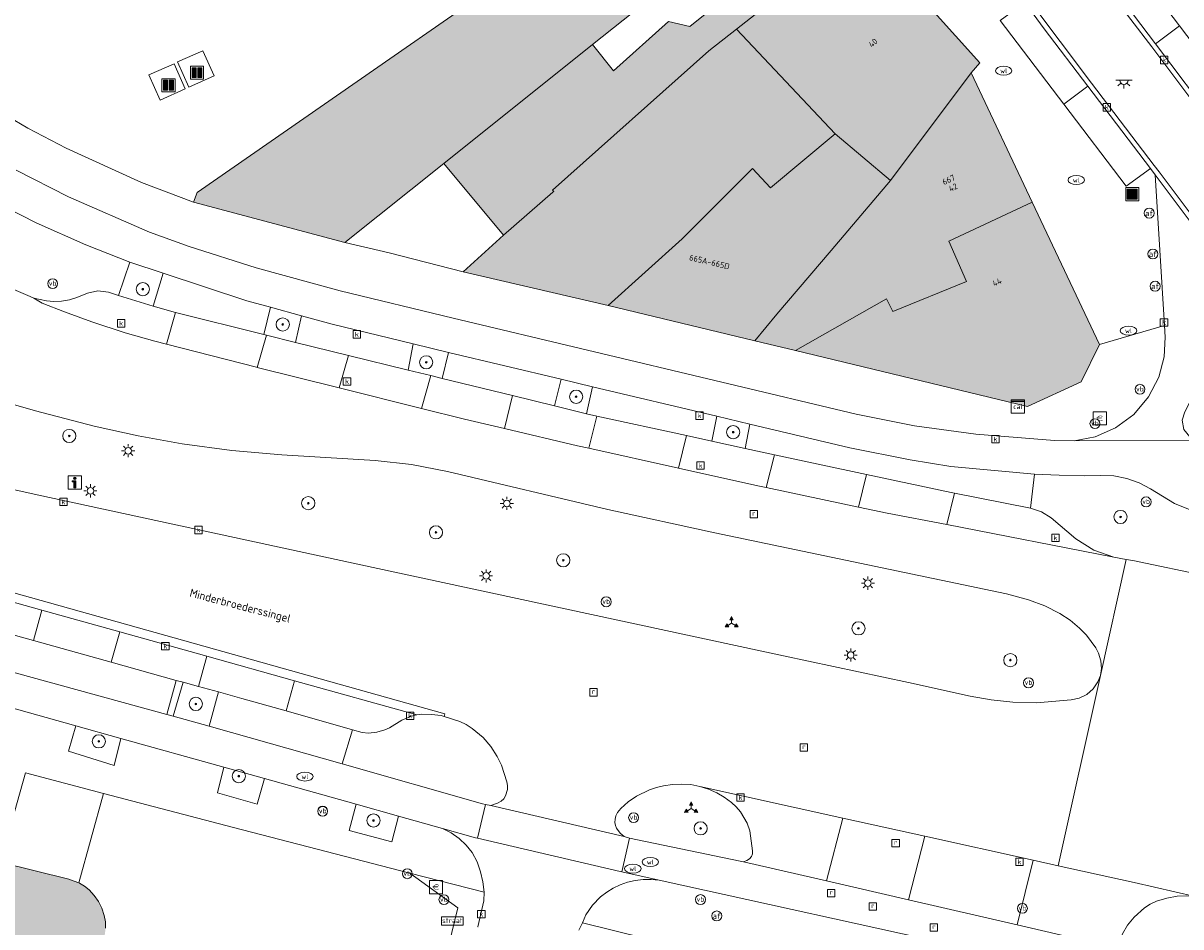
# Model space of a CAD drawing. Header units: metres. Extents: x 196496 to 197479, y 355250 to 356324.
# Tile 60 of 119: x 196926 to 196996, y 355725 to 355779. Entities that reach past the tile are written whole.
import ezdxf
from ezdxf.enums import TextEntityAlignment as Align

# ---------------------------------------------------------------- set-up
doc = ezdxf.new("R2010")
doc.units = ezdxf.units.M
doc.layers.get('0').update_dxf_attribs({"lineweight": 9})
for name, color, linetype, lineweight in [('B-WE-GR-BEPLANTING_CULTUUR_HEESTERS-GV', 251, 'Continuous', 9), ('B-WE-GR-BOOM-S', 251, 'Continuous', 9), ('B-WE-IE-MEUBILAIR_WEGMEUBILAIR-GV', 251, 'Continuous', 9), ('B-WE-IE-MEUBILAIR_WEGMEUBILAIR-S', 251, 'Continuous', 9), ('B-WE-IE-MEUBILAIR_WEGMEUBILAIR_VERKEERSBORD-S', 251, 'Continuous', 9), ('B-WE-IE-TERREINAFSCHEIDING_KUNSTMATIG_HEKWERK-G', 251, 'IE-TERREINAFSCHEIDING-KUNSTMATIG', 9), ('B-WE-KL-DATA-S', 251, 'Continuous', 9), ('B-WE-KL-ET_LS_OV_LICHTMAST-S', 251, 'Continuous', 9), ('B-WE-KL-ET_LS_OV_LICHTPUNT-S', 251, 'Continuous', 9), ('B-WE-KL-WATER-S', 251, 'Continuous', 9), ('B-WE-OG-BEBOUWING-GV', 251, 'Continuous', 9), ('B-WE-OG-BEBOUWING_HUISNUMMER-T35', 90, 'Continuous', 9), ('B-WE-OG-BEBOUWING_STRAATNAAM-T35', 130, 'Continuous', 9), ('B-WE-OG-TERREIN_CULTUURSCHEIDING-GV', 251, 'Continuous', 9), ('B-WE-OG-TERREIN_ERF-GV', 251, 'Continuous', 9), ('B-WE-RI-GWA_KOLK-S', 251, 'Continuous', 9), ('B-WE-RI-GWA_RIOOLPUT-S', 251, 'Continuous', 9), ('B-WE-VH-GOOT-G', 251, 'Continuous', 9), ('B-WE-VH-VERHARDING_ASFALT-GV', 251, 'Continuous', 9), ('B-WE-VH-VERHARDING_BETONSTRAATSTEEN-GV', 251, 'Continuous', 9), ('B-WE-VH-VERHARDING_GESLOTEN-GV', 251, 'Continuous', 9), ('B-WE-VH-VERHARDING_OPEN-GV', 251, 'Continuous', 9), ('B-WE-VH-VERHARDING_STRAATBAKSTEEN-GV', 251, 'Continuous', 9), ('B-WE-VH-VERHARDING_TEGEL-GV', 251, 'Continuous', 9), ('B-WE-VW-AFSLUITPAAL-S', 251, 'Continuous', 9)]:
    doc.layers.add(name, color=color, linetype=linetype, lineweight=lineweight)
doc.layers.add('X-XX-AL-PRESENTATIE_GEBOUW3-V', color=7, linetype='Continuous', lineweight=9, true_color=0xebe1d6)
doc.styles.add('NLCS-ISO', font='NLCS-ISO.ttf')
doc.styles.add('NLCS-ISO-ANNOTATIEF-T35', font='NLCS-ISO.ttf', dxfattribs={"height": 3.5})
doc.linetypes.add('IE-TERREINAFSCHEIDING-KUNSTMATIG', pattern='A,4,[82,NLCS.SHX,S=0.75,R=90,X=0,Y=0],4,-2', length=10)

# ---------------------------------------------------------------- blocks, each defined once
blk = doc.blocks.new('SIE-WEG_AFVALBAK-SO')
at = {"linetype": 'ByBlock', "lineweight": 18}
h = blk.add_hatch(color=0, dxfattribs=at)
h.dxf.hatch_style = 1
h.paths.add_polyline_path([(-1.5, -1.5), (1.5, -1.5), (1.5, 1.5), (-1.5, 1.5)])
at = {"color": 0, "linetype": 'ByBlock', "lineweight": 18}
for points in [[(-2, -2), (2, -2), (2, 2), (-2, 2)], [(-1.5, -1.5), (1.5, -1.5), (1.5, 1.5), (-1.5, 1.5)]]:
    blk.add_lwpolyline(points, close=True, dxfattribs=at)
blk = doc.blocks.new('SIE-WEG_AFVAL_APART_PLAATS-SO')
at = {"linetype": 'ByBlock', "lineweight": 18}
h = blk.add_hatch(color=0, dxfattribs=at)
h.dxf.hatch_style = 1
h.paths.add_polyline_path([(1.5, -1.5), (0.25, -1.5), (0.25, 1.5), (1.5, 1.5)])
h.paths.add_polyline_path([(-1.5, -1.5), (-0.25, -1.5), (-0.25, 1.5), (-1.5, 1.5)])
at = {"color": 0, "linetype": 'ByBlock', "lineweight": 18}
for points in [[(-2, -2), (2, -2), (2, 2), (-2, 2)], [(-1.5, -1.5), (-0.25, -1.5), (-0.25, 1.5), (-1.5, 1.5)], [(1.5, -1.5), (0.25, -1.5), (0.25, 1.5), (1.5, 1.5)]]:
    blk.add_lwpolyline(points, close=True, dxfattribs=at)
blk = doc.blocks.new('SIE-WEG_VERKEERSBORD_STRAATNAAM-SO')
at = {"color": 0, "linetype": 'ByBlock', "lineweight": 18}
blk.add_lwpolyline([(-3.25, -1.25), (3.25, -1.25), (3.25, 1.25), (-3.25, 1.25)], close=True, dxfattribs=at)
at = {"color": 0, "linetype": 'ByBlock', "lineweight": 18, "style": 'NLCS-ISO'}
blk.add_text('straat', height=1.5, dxfattribs=at).set_placement((0, 0.15), align=Align.MIDDLE_CENTER)
blk = doc.blocks.new('SIE-WEG_VERKEERSBORD_WEGWIJZER-SO')
at = {"linetype": 'ByBlock', "lineweight": 18}
h = blk.add_hatch(color=0, dxfattribs=at)
h.dxf.hatch_style = 1
h.paths.add_polyline_path([(0.5, 1), (0, 2), (-0.5, 1)])
h = blk.add_hatch(color=0, dxfattribs=at)
h.dxf.hatch_style = 1
h.paths.add_polyline_path([(-1.38, -0.22), (-2, -1.15), (-0.88, -1.09)])
h = blk.add_hatch(color=0, dxfattribs=at)
h.dxf.hatch_style = 1
h.paths.add_polyline_path([(1.38, -0.22), (2, -1.15), (0.88, -1.09)])
at = {"color": 0, "linetype": 'ByBlock', "lineweight": 18}
for points in [[(-1.13, -0.65), (0, 0)], [(0, 1), (0, 0)], [(1.13, -0.65), (0, 0)]]:
    blk.add_lwpolyline(points, dxfattribs=at)
for points in [[(0.5, 1), (0, 2), (-0.5, 1)], [(-1.38, -0.22), (-2, -1.15), (-0.88, -1.09)], [(1.38, -0.22), (2, -1.15), (0.88, -1.09)]]:
    blk.add_lwpolyline(points, close=True, dxfattribs=at)
blk = doc.blocks.new('SIE-WEG_VERKEERSBORD_INFORMATIE-SO')
at = {"linetype": 'ByBlock', "lineweight": 18}
h = blk.add_hatch(color=0, dxfattribs=at)
h.dxf.hatch_style = 1
h.paths.add_polyline_path([(0.32, 0.49), (-0.82, 0.49), (-0.82, 0.19), (-0.32, 0.19), (-0.32, -1.62), (0.32, -1.62)])
h = blk.add_hatch(color=0, dxfattribs=at)
h.dxf.hatch_style = 1
edge = h.paths.add_edge_path()
edge.add_arc((0, 1.25), 0.373, 0, 360)
at = {"color": 0, "linetype": 'ByBlock', "lineweight": 18}
for points in [[(-2, -2), (2, -2), (2, 2), (-2, 2)], [(0.32, 0.49), (-0.82, 0.49), (-0.82, 0.19), (-0.32, 0.19), (-0.32, -1.62), (0.32, -1.62)]]:
    blk.add_lwpolyline(points, close=True, dxfattribs=at)
blk.add_circle((0, 1.25), 0.373, dxfattribs=at)
blk = doc.blocks.new('SKL-DATA_SIGNAAL_CAIKAST-SO')
at = {"color": 0, "linetype": 'ByBlock', "lineweight": 18}
for points in [[(-2, 2), (2, 2), (2, 1.68), (-2, 1.68)], [(-2, 1.52), (2, 1.52), (2, -2), (-2, -2)]]:
    blk.add_lwpolyline(points, close=True, dxfattribs=at)
at = {"color": 0, "linetype": 'ByBlock', "lineweight": 18, "style": 'NLCS-ISO'}
blk.add_text('cai', height=1.5, dxfattribs=at).set_placement((0, 0), align=Align.MIDDLE_CENTER)
blk = doc.blocks.new('SIE-WEG_PAAL_VERKEERSBORD-SO')
at = {"color": 0, "linetype": 'ByBlock', "lineweight": 18}
blk.add_circle((0, 0), 1.5, dxfattribs=at)
at = {"color": 0, "linetype": 'ByBlock', "lineweight": 18, "style": 'NLCS-ISO'}
blk.add_text('vb', height=1.5, dxfattribs=at).set_placement((0, 0.13), align=Align.MIDDLE_CENTER)
blk = doc.blocks.new('SKL-ET_OV_LICHTMAST-SO')
at = {"color": 0, "linetype": 'ByBlock', "lineweight": 18}
for points in [[(-1.25, 0), (-2, 0)], [(-1.41, 1.41), (-0.88, 0.88)], [(0, 2), (0, 1.25)], [(0.88, 0.88), (1.41, 1.41)], [(2, 0), (1.25, 0)], [(-1.41, -1.41), (-0.88, -0.88)], [(0, -1.25), (0, -2)], [(0.88, -0.88), (1.41, -1.41)]]:
    blk.add_lwpolyline(points, dxfattribs=at)
blk.add_circle((0, 0), 1, dxfattribs=at)
blk = doc.blocks.new('SVW-AFSLUITPAAL-SO')
at = {"lineweight": 18}
blk.add_circle((0, 0), 1.5, dxfattribs=at)
at = {"lineweight": 18, "style": 'NLCS-ISO'}
blk.add_text('af', height=1.8, dxfattribs=at).set_placement((0, 0), align=Align.MIDDLE_CENTER)
blk = doc.blocks.new('SRI-KOLK-SO')
at = {"color": 0, "linetype": 'ByBlock', "lineweight": 18}
blk.add_lwpolyline([(-1.125, -1.125), (1.125, -1.125), (1.125, 1.125), (-1.125, 1.125)], close=True, dxfattribs=at)
at = {"color": 0, "linetype": 'ByBlock', "lineweight": 18, "style": 'NLCS-ISO'}
blk.add_text('k', height=1.5, dxfattribs=at).set_placement((0, 0), align=Align.MIDDLE_CENTER)
blk = doc.blocks.new('SKL-WATER_WATERLEIDINGPUT-SO')
at = {"color": 0, "linetype": 'ByBlock', "lineweight": 18}
blk.add_ellipse((0, 0), major_axis=(2.5, 0), ratio=0.54, dxfattribs=at)
at = {"color": 0, "linetype": 'ByBlock', "lineweight": 18, "style": 'NLCS-ISO'}
blk.add_text('wl', height=1.5, dxfattribs=at).set_placement((0, 0), align=Align.MIDDLE_CENTER)
blk = doc.blocks.new('SRI-PUT_INSPECTIEPUT_RIOOLPUT-SO')
at = {"color": 0, "linetype": 'ByBlock', "lineweight": 18}
blk.add_lwpolyline([(-1.12, -1.12), (1.12, -1.12), (1.12, 1.12), (-1.12, 1.12)], close=True, dxfattribs=at)
at = {"color": 0, "linetype": 'ByBlock', "lineweight": 18, "style": 'NLCS-ISO'}
blk.add_text('r', height=1.5, dxfattribs=at).set_placement((0, 0.28), align=Align.MIDDLE_CENTER)
blk = doc.blocks.new('SIE-WEG_BETAALAUTOMAAT-SO')
at = {"color": 0, "linetype": 'ByBlock', "lineweight": 18}
blk.add_lwpolyline([(-2, -2), (2, -2), (2, 2), (-2, 2)], close=True, dxfattribs=at)
at = {"color": 0, "linetype": 'ByBlock', "lineweight": 18, "style": 'NLCS-ISO'}
blk.add_text('€', height=1.5, dxfattribs=at).set_placement((0, 0), align=Align.MIDDLE_CENTER)
blk = doc.blocks.new('SKL-ET_OV_LICHTPUNT-SO')
at = {"color": 0, "linetype": 'ByBlock', "lineweight": 18}
for points in [[(-1.25, 0), (-2.5, 0)], [(1.25, 0), (2.5, 0)], [(-0.92, -0.85), (-1.83, -1.7)], [(0, -1.25), (0, -2.5)], [(0.92, -0.85), (1.83, -1.7)]]:
    blk.add_lwpolyline(points, dxfattribs=at)
blk.add_lwpolyline([(0, 0), (1.25, 0, -1), (-1.25, 0)], format="xyb", close=True, dxfattribs=at)
blk = doc.blocks.new('SGR-BOOM_01-SO')
at = {"linetype": 'ByBlock', "lineweight": 18}
h = blk.add_hatch(color=0, dxfattribs=at)
h.dxf.hatch_style = 1
edge = h.paths.add_edge_path()
edge.add_arc((0, 0), 0.25, 0, 360)
at = {"color": 0, "linetype": 'ByBlock', "lineweight": 18}
for radius in [2, 0.25]:
    blk.add_circle((0, 0), radius, dxfattribs=at)

msp = doc.modelspace()

# ---------------------------------------------------------------- hatches: boundary and pattern name
at = {"layer": 'X-XX-AL-PRESENTATIE_GEBOUW3-V'}
for points in [[(196971.347, 355793.335), (196963.455, 355787.957), (196963.631, 355787.706), (196936.808, 355769.088), (196936.576, 355768.499), (196945.755, 355766.045), (196951.738, 355770.832), (196960.757, 355778.047), (196965.734, 355782.029), (196974.289, 355788.871), (196971.461, 355793.138)], [(196955.366, 355766.488), (196958.354, 355769.1), (196958.402, 355769.142), (196958.324, 355769.218), (196967.801, 355777.649), (196969.469, 355778.965), (196977.015, 355784.921), (196974.386, 355788.725), (196974.289, 355788.871), (196965.734, 355782.029), (196967.579, 355779.879), (196966.65, 355779.131), (196965.351, 355779.435), (196962.024, 355776.457), (196960.757, 355778.047), (196951.738, 355770.832)], [(196975.449, 355772.638), (196978.803, 355769.796), (196983.684, 355776.318), (196984.21, 355776.934), (196977.015, 355784.921), (196969.469, 355778.965)], [(196966.176, 355766.276), (196970.438, 355770.537), (196971.527, 355769.352), (196975.449, 355772.638), (196969.469, 355778.965), (196967.801, 355777.649), (196958.324, 355769.218), (196958.402, 355769.142), (196958.354, 355769.1), (196955.366, 355766.488), (196952.912, 355764.284), (196961.702, 355762.227)], [(196973.046, 355759.508), (196978.564, 355762.646), (196978.929, 355761.875), (196983.405, 355763.68), (196982.327, 355766.125), (196987.385, 355768.493), (196983.684, 355776.318), (196978.803, 355769.796), (196975.208, 355765.566), (196971.912, 355761.714), (196970.571, 355760.104)], [(196970.571, 355760.104), (196971.912, 355761.714), (196975.208, 355765.566), (196978.803, 355769.796), (196975.449, 355772.638), (196971.527, 355769.352), (196970.438, 355770.537), (196966.176, 355766.276), (196961.702, 355762.227)], [(196987.385, 355768.493), (196982.327, 355766.125), (196983.405, 355763.68), (196978.929, 355761.875), (196978.564, 355762.646), (196973.046, 355759.508), (196987.092, 355756.123), (196990.354, 355757.62), (196991.46, 355759.877)], [(196939.926, 355698.168), (196940.68, 355701.215), (196941.284, 355703.655), (196942.169, 355707.233), (196934.793, 355709.042), (196934.703, 355709.792), (196934.646, 355710.165), (196934.572, 355710.535), (196934.322, 355711.585), (196934.041, 355712.627), (196933.715, 355713.656), (196933.329, 355714.664), (196932.956, 355715.496), (196932.54, 355716.307), (196932.084, 355717.097), (196931.59, 355717.863), (196930.992, 355718.7), (196930.354, 355719.508), (196929.676, 355720.282), (196928.957, 355721.018), (196930.444, 355722.596), (196930.666, 355722.859), (196930.856, 355723.146), (196931.011, 355723.453), (196931.127, 355723.777), (196931.212, 355724.152), (196931.255, 355724.535), (196931.246, 355724.92), (196931.179, 355725.299), (196931.033, 355725.731), (196930.825, 355726.136), (196930.563, 355726.508), (196930.254, 355726.842), (196929.983, 355727.063), (196929.683, 355727.242), (196929.636, 355727.263), (196929.363, 355727.381), (196929.029, 355727.484), (196924.948, 355728.507), (196924.511, 355728.616), (196916.528, 355730.602), (196916.056, 355730.72), (196911.977, 355731.737), (196911.522, 355731.814), (196911.06, 355731.82), (196910.603, 355731.755), (196910.162, 355731.62), (196909.75, 355731.418), (196909.376, 355731.151), (196909.046, 355730.834), (196908.758, 355730.477), (196908.598, 355730.207), (196908.484, 355729.915), (196908.402, 355729.613), (196908.338, 355729.306), (196908.306, 355729.07), (196908.295, 355728.832), (196908.302, 355728.594), (196908.325, 355728.357), (196907.883, 355728.437), (196907.682, 355728.461), (196907.48, 355728.462), (196907.279, 355728.441), (196907.08, 355728.402), (196906.79, 355728.311), (196906.654, 355728.242), (196906.533, 355728.15), (196906.289, 355727.891), (196906.085, 355727.6), (196905.932, 355727.278), (196905.847, 355726.932), (196905.838, 355726.681), (196905.882, 355726.433), (196905.965, 355726.197), (196906.074, 355725.971), (196906.196, 355725.784), (196906.342, 355725.615), (196906.51, 355725.467), (196906.695, 355725.342), (196906.713, 355725.233), (196906.085, 355724.932), (196905.468, 355724.624), (196904.86, 355724.297), (196904.264, 355723.949), (196903.681, 355723.58), (196903.017, 355723.128), (196902.366, 355722.658), (196901.735, 355722.16), (196901.134, 355721.627), (196900.331, 355720.833), (196899.572, 355719.998), (196898.853, 355719.128), (196898.17, 355718.228), (196897.793, 355717.679), (196897.445, 355717.112), (196897.118, 355716.532), (196896.805, 355715.944), (196896.545, 355715.423), (196896.302, 355714.894), (196896.074, 355714.359), (196895.861, 355713.817), (196892.589, 355714.651), (196892.487, 355714.677), (196891.596, 355711.2), (196891.342, 355710.208), (196894.591, 355709.382), (196894.685, 355709.323), (196894.564, 355708.153), (196894.51, 355706.978), (196894.525, 355705.801), (196894.612, 355704.628), (196894.775, 355703.399), (196895.004, 355702.18), (196895.313, 355700.978), (196895.711, 355699.803), (196896.335, 355698.325), (196896.494, 355698.012), (196897.06, 355696.895), (196897.884, 355695.519), (196898.391, 355694.792), (196898.802, 355694.204), (196899.563, 355693.274), (196900.399, 355692.41), (196901.281, 355691.595), (196902.186, 355690.806), (196902.804, 355690.307), (196903.273, 355689.963), (196903.444, 355689.838), (196904.101, 355689.393), (196904.773, 355688.97), (196905.109, 355688.775), (196905.452, 355688.595), (196906.152, 355688.26), (196906.029, 355687.788), (196905.96, 355687.306), (196905.956, 355686.818), (196906.026, 355686.335), (196906.206, 355685.72), (196906.466, 355685.135), (196906.813, 355684.595), (196907.249, 355684.125), (196907.73, 355683.762), (196908.267, 355683.489), (196908.839, 355683.302), (196909.431, 355683.193), (196909.96, 355683.17), (196910.487, 355683.225), (196911, 355683.353), (196911.492, 355683.549), (196911.939, 355683.807), (196912.341, 355684.13), (196912.7, 355684.499), (196913.021, 355684.902), (196913.235, 355685.24), (196913.409, 355685.601), (196913.543, 355685.978), (196913.643, 355686.366), (196914.477, 355686.378), (196915.311, 355686.416), (196916.143, 355686.482), (196916.972, 355686.576), (196917.859, 355686.705), (196918.741, 355686.861), (196919.617, 355687.049), (196920.484, 355687.277), (196921.152, 355687.485), (196921.81, 355687.723), (196922.458, 355687.985), (196923.099, 355688.265), (196923.673, 355688.537), (196924.237, 355688.828), (196924.782, 355689.131), (196925.319, 355689.45), (196925.492, 355689.037), (196925.714, 355688.648), (196925.988, 355688.294), (196926.312, 355687.985), (196926.76, 355687.662), (196927.243, 355687.395), (196927.767, 355687.213), (196928.318, 355687.149), (196928.916, 355687.207), (196929.49, 355687.387), (196930.021, 355687.668), (196930.501, 355688.028), (196930.768, 355688.312), (196930.977, 355688.642), (196931.134, 355688.998), (196931.249, 355689.37), (196932.337, 355693.76), (196933.124, 355693.588), (196933.38, 355693.617), (196933.623, 355693.766), (196933.774, 355694.008), (196933.804, 355694.264), (196938.669, 355693.09)]]:
    msp.add_hatch(color=256, dxfattribs=at).paths.add_polyline_path(points)

# ---------------------------------------------------------------- linework, layer by layer
at = {"layer": 'B-WE-GR-BEPLANTING_CULTUUR_HEESTERS-GV', "flags": 128}
msp.add_lwpolyline([(196925.42, 355763.335), (196926.693, 355762.79), (196926.911, 355762.686), (196927.671, 355762.523), (196928.131, 355762.477), (196928.594, 355762.491), (196929.063, 355762.574), (196929.516, 355762.722), (196930.166, 355762.987), (196930.794, 355763.124), (196931.432, 355763.041), (196932.047, 355762.849), (196932.726, 355764.86), (196930.069, 355765.905), (196927.057, 355767.242), (196925.27, 355768.149)], dxfattribs=at)
for points in [[(196934.146, 355762.199), (196934.736, 355764.197), (196932.726, 355764.86), (196932.047, 355762.849)], [(196943.129, 355761.612), (196941.235, 355762.132), (196940.837, 355760.481), (196940.995, 355760.442), (196942.763, 355760.001)], [(196949.888, 355759.911), (196949.583, 355758.329), (196950.947, 355757.994), (196951.652, 355757.821), (196952.024, 355759.392)], [(196958.853, 355757.768), (196958.455, 355756.153), (196960.394, 355755.679), (196960.739, 355757.319)], [(196968.28, 355755.525), (196967.973, 355754.02), (196970.004, 355753.576), (196970.281, 355755.049)], [(196987.273, 355749.959), (196987.935, 355749.744), (196988.523, 355749.37), (196990.023, 355748.114), (196991.104, 355747.413), (196992.322, 355746.993), (196993.066, 355746.857), (196993.47, 355746.783), (196998.105, 355745.825), (196998.642, 355745.967), (196999.015, 355746.379), (197000.026, 355748.483), (197000.049, 355748.863), (196999.809, 355749.158), (196997.041, 355749.819), (196995.999, 355750.25), (196994.553, 355751.139), (196993.856, 355751.502), (196993.106, 355751.763), (196992.327, 355751.913), (196991.542, 355751.95), (196990.519, 355751.924), (196989.011, 355751.957), (196987.509, 355752.022)], [(196935.344, 355737.356), (196937.536, 355736.752), (196938.091, 355738.831), (196936.875, 355739.166), (196935.962, 355739.417)], [(196951.581, 355737.402), (196950.988, 355737.472), (196950.393, 355737.479), (196950.101, 355737.442), (196950.082, 355737.44), (196949.779, 355737.356), (196949.197, 355737.127), (196948.446, 355736.667), (196948.179, 355736.543), (196947.689, 355736.397), (196947.182, 355736.338), (196946.793, 355736.372), (196946.207, 355736.546), (196945.587, 355734.485), (196954.077, 355732.062), (196954.264, 355732.025), (196954.586, 355731.962), (196954.999, 355732.091), (196955.222, 355732.225), (196955.371, 355732.368), (196955.482, 355732.542), (196955.602, 355732.934), (196955.609, 355733.167), (196955.562, 355733.395), (196955.226, 355734.393), (196954.97, 355734.925), (196954.591, 355735.531), (196954.129, 355736.076), (196953.466, 355736.628), (196953.101, 355736.858), (196952.712, 355737.045), (196951.765, 355737.344)], [(196932.187, 355736.018), (196929.454, 355736.783), (196929.017, 355735.243), (196931.775, 355734.383)], [(196940.887, 355733.583), (196938.419, 355734.273), (196938.044, 355732.713), (196940.434, 355732.045)], [(196969.891, 355728.55), (196970.097, 355728.625), (196970.257, 355728.726), (196970.377, 355728.872), (196970.438, 355729.034), (196970.445, 355729.207), (196970.283, 355730.416), (196970.112, 355730.889), (196969.704, 355731.564), (196969.451, 355731.868), (196969.163, 355732.138), (196968.732, 355732.459), (196968.269, 355732.732), (196967.776, 355732.946), (196967.252, 355733.11), (196966.695, 355733.217), (196966.145, 355733.249), (196965.595, 355733.226), (196965.05, 355733.153), (196964.619, 355733.051), (196964.202, 355732.904), (196963.409, 355732.516), (196962.915, 355732.178), (196962.47, 355731.778), (196962.253, 355731.528), (196962.162, 355731.337), (196962.112, 355731.131), (196962.103, 355730.92), (196962.133, 355730.741), (196962.202, 355730.574), (196962.415, 355730.285), (196962.674, 355730.076), (196962.985, 355729.974), (196969.685, 355728.577)], [(196948.998, 355731.312), (196946.44, 355732.028), (196946.01, 355730.451), (196948.584, 355729.748)], [(196999.489, 355721.435), (197000.412, 355724.371), (196999.987, 355724.882), (196999.493, 355725.388), (196998.917, 355725.813), (196998.279, 355726.139), (196997.606, 355726.354), (196997.242, 355726.438), (196996.705, 355726.492), (196996.166, 355726.466), (196995.528, 355726.351), (196994.908, 355726.161), (196994.527, 355725.984), (196994.179, 355725.749), (196993.555, 355725.19), (196993.16, 355724.714), (196992.846, 355724.181), (196992.725, 355723.894), (196992.722, 355723.528), (196992.796, 355723.353), (196992.897, 355723.243), (196993.032, 355723.198), (196997.701, 355721.95)]]:
    msp.add_lwpolyline(points, close=True, dxfattribs=at)
at = {"layer": 'B-WE-IE-MEUBILAIR_WEGMEUBILAIR-GV', "flags": 128}
for points in [[(196932.047, 355762.849), (196934.146, 355762.199), (196934.736, 355764.197), (196932.726, 355764.86)], [(196941.235, 355762.132), (196940.837, 355760.481), (196940.995, 355760.442), (196942.763, 355760.001), (196943.129, 355761.612)], [(196952.024, 355759.392), (196949.888, 355759.911), (196949.583, 355758.329), (196950.947, 355757.994), (196951.652, 355757.821)], [(196958.455, 355756.153), (196960.394, 355755.679), (196960.739, 355757.319), (196958.853, 355757.768)], [(196967.973, 355754.02), (196970.004, 355753.576), (196970.281, 355755.049), (196968.28, 355755.525)], [(196936.875, 355739.166), (196935.962, 355739.417), (196935.344, 355737.356), (196937.536, 355736.752), (196938.091, 355738.831)], [(196929.454, 355736.783), (196929.017, 355735.243), (196931.775, 355734.383), (196932.187, 355736.018)], [(196938.419, 355734.273), (196938.044, 355732.713), (196940.434, 355732.045), (196940.887, 355733.583)], [(196946.44, 355732.028), (196946.01, 355730.451), (196948.584, 355729.748), (196948.998, 355731.312)]]:
    msp.add_lwpolyline(points, close=True, dxfattribs=at)
at = {"layer": 'B-WE-IE-TERREINAFSCHEIDING_KUNSTMATIG_HEKWERK-G', "ltscale": 0.2, "flags": 128}
msp.add_lwpolyline([(196925.325, 355773.704), (196926.549, 355772.975), (196928.865, 355771.759), (196933.424, 355769.677), (196936.576, 355768.499)], dxfattribs=at)
at = {"layer": 'B-WE-OG-BEBOUWING-GV', "flags": 128}
for points in [[(196971.347, 355793.335), (196963.455, 355787.957), (196963.631, 355787.706), (196936.808, 355769.088), (196936.576, 355768.499), (196945.755, 355766.045), (196951.738, 355770.832), (196960.757, 355778.047), (196965.734, 355782.029), (196974.289, 355788.871), (196971.461, 355793.138)], [(196955.366, 355766.488), (196958.354, 355769.1), (196958.402, 355769.142), (196958.324, 355769.218), (196967.801, 355777.649), (196969.469, 355778.965), (196977.015, 355784.921), (196974.386, 355788.725), (196974.289, 355788.871), (196965.734, 355782.029), (196967.579, 355779.879), (196966.65, 355779.131), (196965.351, 355779.435), (196962.024, 355776.457), (196960.757, 355778.047), (196951.738, 355770.832)], [(196975.449, 355772.638), (196978.803, 355769.796), (196983.684, 355776.318), (196984.21, 355776.934), (196977.015, 355784.921), (196969.469, 355778.965)], [(196966.176, 355766.276), (196970.438, 355770.537), (196971.527, 355769.352), (196975.449, 355772.638), (196969.469, 355778.965), (196967.801, 355777.649), (196958.324, 355769.218), (196958.402, 355769.142), (196958.354, 355769.1), (196955.366, 355766.488), (196952.912, 355764.284), (196961.702, 355762.227)], [(196973.046, 355759.508), (196978.564, 355762.646), (196978.929, 355761.875), (196983.405, 355763.68), (196982.327, 355766.125), (196987.385, 355768.493), (196983.684, 355776.318), (196978.803, 355769.796), (196975.208, 355765.566), (196971.912, 355761.714), (196970.571, 355760.104)], [(196970.571, 355760.104), (196971.912, 355761.714), (196975.208, 355765.566), (196978.803, 355769.796), (196975.449, 355772.638), (196971.527, 355769.352), (196970.438, 355770.537), (196966.176, 355766.276), (196961.702, 355762.227)], [(196987.385, 355768.493), (196982.327, 355766.125), (196983.405, 355763.68), (196978.929, 355761.875), (196978.564, 355762.646), (196973.046, 355759.508), (196987.092, 355756.123), (196990.354, 355757.62), (196991.46, 355759.877)]]:
    msp.add_lwpolyline(points, close=True, dxfattribs=at)
msp.add_lwpolyline([(196931.255, 355724.535), (196931.246, 355724.92), (196931.179, 355725.299), (196931.033, 355725.731), (196930.825, 355726.136), (196930.563, 355726.508), (196930.254, 355726.842), (196929.983, 355727.063), (196929.683, 355727.242), (196929.636, 355727.263), (196929.363, 355727.381), (196929.029, 355727.484), (196924.948, 355728.507)], dxfattribs=at)
at = {"layer": 'B-WE-OG-TERREIN_CULTUURSCHEIDING-GV', "flags": 128}
for points in [[(196924.551, 355751.337), (196927.402, 355750.707), (196947.453, 355746.362), (196972.31, 355741.026), (196979.879, 355739.401), (196983.619, 355738.575), (196984.902, 355738.349), (196986.198, 355738.21), (196987.634, 355738.176), (196989.736, 355738.353), (196990.23, 355738.458), (196990.682, 355738.682), (196991.068, 355739.019), (196991.36, 355739.44), (196991.511, 355739.836), (196991.568, 355740.256), (196991.529, 355740.722), (196991.401, 355741.172), (196991.237, 355741.502), (196990.662, 355742.265), (196990.252, 355742.686), (196989.678, 355743.171), (196989.054, 355743.589), (196988.135, 355744.057), (196987.163, 355744.402), (196985.831, 355744.767), (196968.164, 355748.477), (196961.683, 355749.878), (196951.974, 355752.192), (196949.794, 355752.615), (196947.585, 355752.849), (196941.929, 355753.201), (196938.902, 355753.463), (196935.891, 355753.863), (196933.22, 355754.341), (196930.572, 355754.932), (196927.018, 355755.847), (196925.256, 355756.363)], [(196946.868, 355702.268), (196952.595, 355725.757), (196949.684, 355727.853), (196939.013, 355730.632), (196931.124, 355732.691), (196929.636, 355727.263), (196929.683, 355727.242), (196929.983, 355727.063), (196930.254, 355726.842), (196930.563, 355726.508), (196930.825, 355726.136), (196931.033, 355725.731), (196931.179, 355725.299), (196931.246, 355724.92), (196931.255, 355724.535)]]:
    msp.add_lwpolyline(points, dxfattribs=at)
at = {"layer": 'B-WE-OG-TERREIN_ERF-GV', "flags": 128}
msp.add_lwpolyline([(196925.325, 355773.704), (196926.549, 355772.975), (196928.865, 355771.759), (196933.424, 355769.677), (196936.576, 355768.499), (196936.808, 355769.088), (196963.631, 355787.706), (196963.455, 355787.957), (196963.329, 355788.137), (196961.532, 355786.909), (196961.214, 355787.394), (196962.519, 355788.263), (196951.073, 355805.147), (196949.802, 355804.195), (196948.541, 355806.029), (196947.756, 355807.172), (196947.477, 355807.578), (196950.112, 355808.827), (196950.318, 355808.399), (196951.64, 355808.999), (196932.123, 355852.867)], dxfattribs=at)
for points in [[(196965.734, 355782.029), (196960.757, 355778.047), (196962.024, 355776.457), (196965.351, 355779.435), (196966.65, 355779.131), (196967.579, 355779.879)], [(196935.618, 355776.994), (196937.139, 355777.665), (196937.826, 355776.136), (196936.293, 355775.458)], [(196933.881, 355776.202), (196935.402, 355776.877), (196936.082, 355775.356), (196934.558, 355774.673)]]:
    msp.add_lwpolyline(points, close=True, dxfattribs=at)
at = {"layer": 'B-WE-VH-GOOT-G', "flags": 128}
for points in [[(197004.529, 355763.655), (197003.593, 355765.341), (197002.225, 355767.576), (197001.512, 355768.66), (197000.448, 355769.986), (196999.92, 355770.88), (196998.267, 355773.064), (196994.618, 355777.904), (196990.813, 355782.891), (196987.232, 355787.852), (196986.294, 355789.21)], [(196982.485, 355787.397), (196985.363, 355783.261), (196987.169, 355780.764), (196990.98, 355775.701), (196994.774, 355770.717), (196995.064, 355770.335), (196997.62, 355766.935), (196998.425, 355765.78), (196998.97, 355764.902), (196999.443, 355764.094), (197000.334, 355762.439)], [(196901.19, 355756.123), (196901.576, 355756.5), (196903.427, 355754.608), (196903.886, 355754.133), (196905.97, 355752.67), (196907.668, 355751.535), (196909.434, 355750.555), (196911.449, 355749.491), (196913.354, 355748.647), (196915.1, 355747.968), (196916.946, 355747.332), (196919.051, 355746.642), (196920.293, 355746.339), (196951.813, 355737.516), (196951.765, 355737.344)]]:
    msp.add_lwpolyline(points, dxfattribs=at)
at = {"layer": 'B-WE-VH-VERHARDING_ASFALT-GV', "flags": 128}
for points in [[(196925.256, 355756.363), (196927.018, 355755.847), (196930.572, 355754.932), (196933.22, 355754.341), (196935.891, 355753.863), (196938.902, 355753.463), (196941.929, 355753.201), (196947.585, 355752.849), (196949.794, 355752.615), (196951.974, 355752.192), (196961.683, 355749.878), (196968.164, 355748.477), (196985.831, 355744.767), (196987.163, 355744.402), (196988.135, 355744.057), (196989.054, 355743.589), (196989.678, 355743.171), (196990.252, 355742.686), (196990.662, 355742.265), (196991.237, 355741.502), (196991.401, 355741.172), (196991.529, 355740.722), (196991.568, 355740.256), (196991.511, 355739.836), (196993.066, 355746.857), (196992.322, 355746.993), (196982.21, 355748.963), (196978.599, 355749.667), (196976.868, 355750.032), (196971.274, 355751.211), (196970.764, 355751.319), (196965.959, 355752.384), (196960.535, 355753.587), (196959.83, 355753.743), (196955.415, 355754.786), (196952.995, 355755.358), (196950.389, 355756.008), (196945.411, 355757.249), (196940.446, 355758.486), (196940.402, 355758.497), (196934.953, 355759.893), (196934.245, 355760.074), (196932.433, 355760.589), (196930.423, 355761.248), (196928.77, 355761.845), (196927.414, 355762.384), (196926.911, 355762.686), (196926.693, 355762.79), (196925.42, 355763.335)], [(196920.293, 355746.339), (196951.813, 355737.516), (196951.765, 355737.344), (196952.712, 355737.045), (196953.101, 355736.858), (196953.466, 355736.628), (196954.129, 355736.076), (196954.591, 355735.531), (196954.97, 355734.925), (196955.226, 355734.393), (196955.562, 355733.395), (196955.609, 355733.167), (196955.602, 355732.934), (196955.482, 355732.542), (196955.371, 355732.368), (196955.222, 355732.225), (196954.999, 355732.091), (196954.586, 355731.962), (196962.674, 355730.076), (196962.415, 355730.285), (196962.202, 355730.574), (196962.133, 355730.741), (196962.103, 355730.92), (196962.112, 355731.131), (196962.162, 355731.337), (196962.253, 355731.528), (196962.47, 355731.778), (196962.915, 355732.178), (196963.409, 355732.516), (196964.202, 355732.904), (196964.619, 355733.051), (196965.05, 355733.153), (196965.595, 355733.226), (196966.145, 355733.249), (196966.695, 355733.217), (196967.252, 355733.11), (196975.916, 355731.191), (196980.874, 355730.093), (196987.441, 355728.639), (196988.957, 355728.303), (196991.511, 355739.836), (196991.36, 355739.44), (196991.068, 355739.019), (196990.682, 355738.682), (196990.23, 355738.458), (196989.736, 355738.353), (196987.634, 355738.176), (196986.198, 355738.21), (196984.902, 355738.349), (196983.619, 355738.575), (196979.879, 355739.401), (196972.31, 355741.026), (196947.453, 355746.362), (196927.402, 355750.707), (196924.551, 355751.337)], [(197037.542, 355737.57), (197030.404, 355739.052), (197024.893, 355740.197), (197019.144, 355741.39), (197012.024, 355742.869), (197012.059, 355743.042), (196998.105, 355745.825), (196993.47, 355746.783), (196993.066, 355746.857), (196991.511, 355739.836), (196988.957, 355728.303), (196993.547, 355727.287), (196997.242, 355726.438), (196997.606, 355726.354), (196998.279, 355726.139), (196998.917, 355725.813), (196999.493, 355725.388), (196999.987, 355724.882), (197000.412, 355724.371)], [(196959.929, 355724.41), (196960.132, 355724.85), (196960.352, 355725.329), (196960.744, 355725.921), (196961.237, 355726.431), (196961.607, 355726.711), (196962.002, 355726.956), (196962.42, 355727.158), (196962.859, 355727.311), (196963.335, 355727.42), (196963.82, 355727.477), (196964.308, 355727.481), (196964.794, 355727.429), (196962.531, 355727.932), (196962.417, 355727.957), (196953.788, 355729.972), (196953.662, 355730.001), (196951.662, 355730.566), (196952.184, 355730.3), (196952.664, 355729.964), (196953.091, 355729.562), (196953.453, 355729.101), (196953.76, 355728.546), (196953.969, 355727.947), (196954.101, 355727.329), (196954.183, 355726.702), (196954.164, 355726.177), (196953.804, 355724.607), (196953.813, 355724.605)]]:
    msp.add_lwpolyline(points, dxfattribs=at)
at = {"layer": 'B-WE-VH-VERHARDING_BETONSTRAATSTEEN-GV', "flags": 128}
for points in [[(196994.857, 355778.085), (196996.297, 355779.177), (196993.549, 355782.81), (196992.526, 355784.186), (196991.054, 355783.07), (196992.181, 355781.57), (196993.522, 355779.832)], [(196989.296, 355774.427), (196990.741, 355775.52), (196988.107, 355778.994), (196986.928, 355780.586), (196985.444, 355779.493)], [(196994.857, 355778.085), (196998.506, 355773.245), (196999.97, 355774.332), (196996.297, 355779.177)], [(196990.741, 355775.52), (196989.296, 355774.427), (196993.078, 355769.455), (196994.535, 355770.535)], [(196935.495, 355761.82), (196934.146, 355762.199), (196932.047, 355762.849), (196931.432, 355763.041), (196930.794, 355763.124), (196930.166, 355762.987), (196929.516, 355762.722), (196929.063, 355762.574), (196928.594, 355762.491), (196928.131, 355762.477), (196927.671, 355762.523), (196926.911, 355762.686), (196927.414, 355762.384), (196928.77, 355761.845), (196930.423, 355761.248), (196932.433, 355760.589), (196934.245, 355760.074), (196934.953, 355759.893)], [(196940.446, 355758.486), (196940.995, 355760.442), (196940.837, 355760.481), (196935.495, 355761.82), (196934.953, 355759.893), (196940.402, 355758.497)], [(196945.964, 355759.216), (196942.763, 355760.001), (196940.995, 355760.442), (196940.446, 355758.486), (196945.411, 355757.249)], [(196950.389, 355756.008), (196950.947, 355757.994), (196949.583, 355758.329), (196945.964, 355759.216), (196945.411, 355757.249)], [(196955.415, 355754.786), (196955.904, 355756.778), (196951.652, 355757.821), (196950.947, 355757.994), (196950.389, 355756.008), (196952.995, 355755.358)], [(196960.535, 355753.587), (196961.015, 355755.543), (196960.394, 355755.679), (196958.455, 355756.153), (196955.904, 355756.778), (196955.415, 355754.786), (196959.83, 355753.743)], [(196961.015, 355755.543), (196960.535, 355753.587), (196965.959, 355752.384), (196966.443, 355754.355)], [(196971.274, 355751.211), (196971.762, 355753.201), (196970.004, 355753.576), (196967.973, 355754.02), (196966.443, 355754.355), (196965.959, 355752.384), (196970.764, 355751.319)], [(196971.762, 355753.201), (196971.274, 355751.211), (196976.868, 355750.032), (196977.353, 355752.01)], [(196982.21, 355748.963), (196982.679, 355750.877), (196982.476, 355750.918), (196977.353, 355752.01), (196976.868, 355750.032), (196978.599, 355749.667)], [(196992.322, 355746.993), (196991.104, 355747.413), (196990.023, 355748.114), (196988.523, 355749.37), (196987.935, 355749.744), (196987.273, 355749.959), (196982.679, 355750.877), (196982.21, 355748.963)], [(196919.387, 355744.034), (196926.89, 355741.943), (196927.389, 355743.793), (196920.167, 355745.813), (196919.909, 355745.888)], [(196932.109, 355742.473), (196927.389, 355743.793), (196926.89, 355741.943), (196931.602, 355740.63)], [(196937.381, 355740.999), (196932.109, 355742.473), (196931.602, 355740.63), (196935.537, 355739.534), (196935.962, 355739.417), (196936.875, 355739.166)], [(196942.704, 355739.511), (196937.381, 355740.999), (196936.875, 355739.166), (196938.091, 355738.831), (196939.512, 355738.44), (196942.194, 355737.681)], [(196950.101, 355737.442), (196942.704, 355739.511), (196942.194, 355737.681), (196946.207, 355736.546), (196946.793, 355736.372), (196947.182, 355736.338), (196947.689, 355736.397), (196948.179, 355736.543), (196948.446, 355736.667), (196949.197, 355737.127), (196949.779, 355737.356), (196950.082, 355737.44)], [(196967.252, 355733.11), (196967.776, 355732.946), (196968.269, 355732.732), (196968.732, 355732.459), (196969.163, 355732.138), (196969.451, 355731.868), (196969.704, 355731.564), (196970.112, 355730.889), (196970.283, 355730.416), (196970.445, 355729.207), (196970.438, 355729.034), (196970.377, 355728.872), (196970.257, 355728.726), (196970.097, 355728.625), (196969.891, 355728.55), (196974.929, 355727.388), (196975.916, 355731.191)], [(196954.264, 355732.025), (196953.788, 355729.972), (196962.417, 355727.957), (196962.531, 355727.932), (196962.985, 355729.974), (196962.674, 355730.076), (196954.586, 355731.962)], [(196975.916, 355731.191), (196974.929, 355727.388), (196979.897, 355726.242), (196980.874, 355730.093)], [(196986.475, 355724.724), (196987.441, 355728.639), (196980.874, 355730.093), (196979.897, 355726.242)], [(196987.441, 355728.639), (196986.475, 355724.724), (196992.897, 355723.243), (196992.796, 355723.353), (196992.722, 355723.528), (196992.725, 355723.894), (196992.846, 355724.181), (196993.16, 355724.714), (196993.555, 355725.19), (196994.179, 355725.749), (196994.527, 355725.984), (196994.908, 355726.161), (196995.528, 355726.351), (196996.166, 355726.466), (196996.705, 355726.492), (196997.242, 355726.438), (196993.547, 355727.287), (196988.957, 355728.303)]]:
    msp.add_lwpolyline(points, close=True, dxfattribs=at)
for points in [[(196987.169, 355780.764), (196990.98, 355775.701), (196994.774, 355770.717), (196995.064, 355770.335), (196997.62, 355766.935), (196998.425, 355765.78), (196998.97, 355764.902), (196999.443, 355764.094), (197000.334, 355762.439), (197004.529, 355763.655), (197003.593, 355765.341), (197002.225, 355767.576), (197001.512, 355768.66), (197000.448, 355769.986), (196999.92, 355770.88), (196998.267, 355773.064), (196994.618, 355777.904), (196990.813, 355782.891)], [(196990.813, 355782.891), (196994.618, 355777.904), (196998.267, 355773.064), (196999.92, 355770.88), (197000.448, 355769.986), (197001.512, 355768.66), (197002.225, 355767.576), (197003.593, 355765.341), (197004.529, 355763.655), (197004.826, 355763.741), (197004.504, 355764.348), (197003.852, 355765.492), (197003.177, 355766.622), (197002.478, 355767.737), (197001.755, 355768.837), (197000.169, 355771.047), (196998.506, 355773.245), (196994.857, 355778.085), (196993.522, 355779.832)], [(196986.928, 355780.586), (196988.107, 355778.994), (196990.741, 355775.52), (196994.535, 355770.535), (196994.825, 355770.154), (196997.377, 355766.759), (196997.781, 355766.191), (196998.174, 355765.615), (196999.181, 355763.947), (197000.039, 355762.354), (197000.334, 355762.439), (196999.443, 355764.094), (196998.97, 355764.902), (196998.425, 355765.78), (196997.62, 355766.935), (196995.064, 355770.335), (196994.774, 355770.717), (196990.98, 355775.701), (196987.169, 355780.764)], [(196920.167, 355745.813), (196927.389, 355743.793), (196932.109, 355742.473), (196937.381, 355740.999), (196942.704, 355739.511), (196950.101, 355737.442), (196950.393, 355737.479), (196950.988, 355737.472), (196951.581, 355737.402), (196951.765, 355737.344), (196951.813, 355737.516), (196920.293, 355746.339)]]:
    msp.add_lwpolyline(points, dxfattribs=at)
at = {"layer": 'B-WE-VH-VERHARDING_GESLOTEN-GV', "flags": 128}
for points in [[(196935.618, 355776.994), (196936.293, 355775.458), (196937.826, 355776.136), (196937.139, 355777.665)], [(196933.881, 355776.202), (196934.558, 355774.673), (196936.082, 355775.356), (196935.402, 355776.877)]]:
    msp.add_lwpolyline(points, close=True, dxfattribs=at)
at = {"layer": 'B-WE-VH-VERHARDING_OPEN-GV', "flags": 128}
for points in [[(196951.738, 355770.832), (196945.755, 355766.045), (196948.428, 355765.423), (196952.912, 355764.284), (196955.366, 355766.488)], [(196934.965, 355737.46), (196935.344, 355737.356), (196935.962, 355739.417), (196935.537, 355739.534)], [(196925.388, 355730.348), (196924.948, 355728.507), (196929.029, 355727.484), (196929.363, 355727.381), (196929.636, 355727.263), (196931.124, 355732.691), (196926.399, 355733.925)]]:
    msp.add_lwpolyline(points, close=True, dxfattribs=at)
at = {"layer": 'B-WE-VH-VERHARDING_STRAATBAKSTEEN-GV', "flags": 128}
for points in [[(196977.015, 355784.921), (196984.21, 355776.934), (196983.684, 355776.318), (196987.385, 355768.493), (196991.46, 355759.877), (196995.387, 355761.02), (196994.825, 355770.154), (196994.535, 355770.535), (196993.078, 355769.455), (196989.296, 355774.427), (196985.444, 355779.493)], [(196993.549, 355782.81), (196996.297, 355779.177), (196999.97, 355774.332), (196998.506, 355773.245), (197000.169, 355771.047), (197001.755, 355768.837), (197002.478, 355767.737), (197003.177, 355766.622), (197003.852, 355765.492), (197004.504, 355764.348), (197004.826, 355763.741), (197004.832, 355763.727), (197010.723, 355765.381), (197008.861, 355768.123), (197008.792, 355768.214), (197002.331, 355776.759), (196996.52, 355784.842)]]:
    msp.add_lwpolyline(points, dxfattribs=at)
for points in [[(196934.146, 355762.199), (196935.495, 355761.82), (196940.837, 355760.481), (196941.235, 355762.132), (196939.812, 355762.522), (196934.736, 355764.197)], [(196942.763, 355760.001), (196945.964, 355759.216), (196949.583, 355758.329), (196949.888, 355759.911), (196944.985, 355761.103), (196943.129, 355761.612)], [(196955.904, 355756.778), (196958.455, 355756.153), (196958.853, 355757.768), (196952.024, 355759.392), (196951.652, 355757.821)], [(196960.394, 355755.679), (196961.015, 355755.543), (196966.443, 355754.355), (196967.973, 355754.02), (196968.28, 355755.525), (196960.739, 355757.319)], [(196970.004, 355753.576), (196971.762, 355753.201), (196977.353, 355752.01), (196982.476, 355750.918), (196982.679, 355750.877), (196987.273, 355749.959), (196987.509, 355752.022), (196982.45, 355752.481), (196979.978, 355752.892), (196976.327, 355753.611), (196970.281, 355755.049)], [(196918.521, 355742.034), (196920.479, 355741.447), (196934.965, 355737.46), (196935.537, 355739.534), (196931.602, 355740.63), (196926.89, 355741.943), (196919.387, 355744.034), (196919.167, 355744.095), (196919.112, 355744.147)], [(196938.091, 355738.831), (196937.536, 355736.752), (196938.892, 355736.379), (196945.587, 355734.485), (196946.207, 355736.546), (196942.194, 355737.681), (196939.512, 355738.44)]]:
    msp.add_lwpolyline(points, close=True, dxfattribs=at)
at = {"layer": 'B-WE-VH-VERHARDING_TEGEL-GV', "flags": 128}
for points in [[(196925.833, 355770.436), (196929.013, 355768.823), (196933.922, 355766.687), (196936.322, 355765.803), (196940.386, 355764.516), (196945.473, 355763.121), (196952.302, 355761.46), (196976.726, 355755.649), (196980.256, 355754.954), (196983.972, 355754.436), (196988.733, 355754.065), (196989.925, 355754.043), (196991.184, 355754.283), (196992.421, 355754.818), (196993.533, 355755.64), (196994.428, 355756.696), (196995.043, 355757.894), (196995.367, 355759.134), (196995.424, 355760.325), (196995.387, 355761.02), (196991.46, 355759.877), (196990.354, 355757.62), (196987.092, 355756.123), (196973.046, 355759.508), (196970.571, 355760.104), (196961.702, 355762.227), (196952.912, 355764.284), (196948.428, 355765.423), (196945.755, 355766.045), (196936.576, 355768.499), (196933.424, 355769.677), (196928.865, 355771.759), (196926.549, 355772.975), (196925.325, 355773.704)], [(196997.4, 355754.07), (196989.925, 355754.043), (196988.733, 355754.065), (196983.972, 355754.436), (196980.256, 355754.954), (196976.726, 355755.649), (196952.302, 355761.46), (196945.473, 355763.121), (196940.386, 355764.516), (196936.322, 355765.803), (196933.922, 355766.687), (196929.013, 355768.823), (196925.833, 355770.436)], [(196925.27, 355768.149), (196927.057, 355767.242), (196930.069, 355765.905), (196932.726, 355764.86), (196934.736, 355764.197), (196939.812, 355762.522), (196941.235, 355762.132), (196943.129, 355761.612), (196944.985, 355761.103), (196949.888, 355759.911), (196952.024, 355759.392), (196958.853, 355757.768), (196960.739, 355757.319), (196968.28, 355755.525), (196970.281, 355755.049), (196976.327, 355753.611), (196979.978, 355752.892), (196982.45, 355752.481), (196987.509, 355752.022), (196989.011, 355751.957), (196990.519, 355751.924), (196991.542, 355751.95), (196992.327, 355751.913), (196993.106, 355751.763), (196993.856, 355751.502), (196994.553, 355751.139), (196995.999, 355750.25), (196997.041, 355749.819)], [(196917.637, 355740.091), (196929.454, 355736.783), (196932.187, 355736.018), (196938.419, 355734.273), (196940.887, 355733.583), (196946.44, 355732.028), (196948.998, 355731.312), (196951.662, 355730.566), (196953.662, 355730.001), (196953.788, 355729.972), (196954.264, 355732.025), (196954.077, 355732.062), (196945.587, 355734.485), (196938.892, 355736.379), (196937.536, 355736.752), (196935.344, 355737.356), (196934.965, 355737.46), (196920.479, 355741.447)], [(196925.388, 355730.348), (196926.399, 355733.925), (196931.124, 355732.691), (196939.013, 355730.632), (196949.684, 355727.853), (196954.183, 355726.702), (196954.101, 355727.329), (196953.969, 355727.947), (196953.76, 355728.546), (196953.453, 355729.101), (196953.091, 355729.562), (196952.664, 355729.964), (196952.184, 355730.3), (196951.662, 355730.566), (196948.998, 355731.312), (196948.584, 355729.748), (196946.01, 355730.451), (196946.44, 355732.028), (196940.887, 355733.583), (196940.434, 355732.045), (196938.044, 355732.713), (196938.419, 355734.273), (196932.187, 355736.018), (196931.775, 355734.383), (196929.017, 355735.243), (196929.454, 355736.783), (196917.637, 355740.091)], [(196953.813, 355724.605), (196953.804, 355724.607), (196954.164, 355726.177), (196954.183, 355726.702), (196949.684, 355727.853), (196952.595, 355725.757), (196946.868, 355702.268)], [(196967.648, 355722.993), (196960.132, 355724.85), (196959.929, 355724.41)]]:
    msp.add_lwpolyline(points, dxfattribs=at)
for points in [[(196994.825, 355770.154), (196995.387, 355761.02), (196995.424, 355760.325), (196995.367, 355759.134), (196995.043, 355757.894), (196994.428, 355756.696), (196993.533, 355755.64), (196992.421, 355754.818), (196991.184, 355754.283), (196989.925, 355754.043), (196997.4, 355754.07), (196996.932, 355754.282), (196996.571, 355754.731), (196996.468, 355755.297), (196996.614, 355755.79), (196996.808, 355756.137), (196997.259, 355757.096), (196997.574, 355758.119), (196997.739, 355759.177), (196997.753, 355760.237), (196997.377, 355766.759)], [(196964.794, 355727.429), (196983.451, 355723.318), (196992.381, 355721.155), (196992.897, 355723.243), (196986.475, 355724.724), (196979.897, 355726.242), (196974.929, 355727.388), (196969.891, 355728.55), (196969.685, 355728.577), (196962.985, 355729.974), (196962.531, 355727.932)], [(196992.381, 355721.155), (196983.451, 355723.318), (196964.794, 355727.429), (196964.308, 355727.481), (196963.82, 355727.477), (196963.335, 355727.42), (196962.859, 355727.311), (196962.42, 355727.158), (196962.002, 355726.956), (196961.607, 355726.711), (196961.237, 355726.431), (196960.744, 355725.921), (196960.352, 355725.329), (196960.132, 355724.85), (196967.648, 355722.993), (196991.386, 355717.127)]]:
    msp.add_lwpolyline(points, close=True, dxfattribs=at)

# ---------------------------------------------------------------- block references
at = {"layer": 'B-WE-GR-BOOM-S', "xscale": 0.2, "yscale": 0.2, "zscale": 0.2}
for p in [(196933.51, 355763.222), (196941.986, 355761.09), (196950.678, 355758.797), (196959.754, 355756.71), (196929.057, 355754.334), (196969.268, 355754.565), (196943.532, 355750.263), (196992.729, 355749.429), (196951.267, 355748.496), (196958.976, 355746.804), (196976.858, 355742.684), (196986.055, 355740.758), (196936.722, 355738.107), (196930.847, 355735.841), (196939.323, 355733.734), (196947.482, 355731.046), (196967.298, 355730.57)]:
    msp.add_blockref('SGR-BOOM_01-SO', p, dxfattribs=at)
at = {"layer": 'B-WE-IE-MEUBILAIR_WEGMEUBILAIR-S', "xscale": 0.2, "yscale": 0.2, "zscale": 0.2}
for name, p in [('SIE-WEG_AFVAL_APART_PLAATS-SO', (196936.795, 355776.337)), ('SIE-WEG_AFVAL_APART_PLAATS-SO', (196935.061, 355775.573)), ('SIE-WEG_AFVALBAK-SO', (196993.441, 355768.977)), ('SIE-WEG_PAAL_VERKEERSBORD-SO', (196928.05, 355763.559)), ('SIE-WEG_PAAL_VERKEERSBORD-SO', (196993.906, 355757.162)), ('SIE-WEG_BETAALAUTOMAAT-SO', (196991.475, 355755.399)), ('SIE-WEG_PAAL_VERKEERSBORD-SO', (196991.179, 355755.08)), ('SIE-WEG_PAAL_VERKEERSBORD-SO', (196994.279, 355750.342)), ('SIE-WEG_PAAL_VERKEERSBORD-SO', (196961.576, 355744.291)), ('SIE-WEG_PAAL_VERKEERSBORD-SO', (196987.158, 355739.384)), ('SIE-WEG_PAAL_VERKEERSBORD-SO', (196944.405, 355731.613)), ('SIE-WEG_PAAL_VERKEERSBORD-SO', (196944.407, 355731.602)), ('SIE-WEG_PAAL_VERKEERSBORD-SO', (196963.236, 355731.221)), ('SIE-WEG_PAAL_VERKEERSBORD-SO', (196949.531, 355727.823)), ('SIE-WEG_BETAALAUTOMAAT-SO', (196951.271, 355727.012)), ('SIE-WEG_PAAL_VERKEERSBORD-SO', (196951.749, 355726.255)), ('SIE-WEG_PAAL_VERKEERSBORD-SO', (196967.289, 355726.257)), ('SIE-WEG_PAAL_VERKEERSBORD-SO', (196986.787, 355725.725))]:
    msp.add_blockref(name, p, dxfattribs=at)
at = {"layer": 'B-WE-IE-MEUBILAIR_WEGMEUBILAIR_VERKEERSBORD-S', "xscale": 0.2, "yscale": 0.2, "zscale": 0.2}
for name, p in [('SIE-WEG_VERKEERSBORD_INFORMATIE-SO', (196929.393, 355751.517)), ('SIE-WEG_VERKEERSBORD_WEGWIJZER-SO', (196969.173, 355742.996)), ('SIE-WEG_VERKEERSBORD_WEGWIJZER-SO', (196966.725, 355731.768)), ('SIE-WEG_VERKEERSBORD_STRAATNAAM-SO', (196952.255, 355724.96))]:
    msp.add_blockref(name, p, dxfattribs=at)
at = {"layer": 'B-WE-KL-DATA-S', "xscale": 0.2, "yscale": 0.2, "zscale": 0.2}
msp.add_blockref('SKL-DATA_SIGNAAL_CAIKAST-SO', (196986.503, 355756.115), dxfattribs=at)
at = {"layer": 'B-WE-KL-ET_LS_OV_LICHTMAST-S', "xscale": 0.2, "yscale": 0.2, "zscale": 0.2}
for p in [(196932.618, 355753.441), (196930.335, 355751.01), (196955.558, 355750.252), (196954.3, 355745.857), (196977.431, 355745.423), (196976.385, 355741.069)]:
    msp.add_blockref('SKL-ET_OV_LICHTMAST-SO', p, dxfattribs=at)
at = {"layer": 'B-WE-KL-ET_LS_OV_LICHTPUNT-S', "xscale": 0.2, "yscale": 0.2, "zscale": 0.2}
msp.add_blockref('SKL-ET_OV_LICHTPUNT-SO', (196992.935, 355775.874), dxfattribs=at)
at = {"layer": 'B-WE-KL-WATER-S', "xscale": 0.2, "yscale": 0.2, "zscale": 0.2}
for p in [(196985.654, 355776.452), (196990.048, 355769.833), (196993.216, 355760.709), (196943.33, 355733.708), (196963.191, 355728.131), (196964.247, 355728.535)]:
    msp.add_blockref('SKL-WATER_WATERLEIDINGPUT-SO', p, dxfattribs=at)
at = {"layer": 'B-WE-RI-GWA_KOLK-S', "xscale": 0.2, "yscale": 0.2, "zscale": 0.2}
for p in [(196995.377, 355777.106), (196991.9, 355774.24), (196932.198, 355761.154), (196995.364, 355761.211), (196946.474, 355760.487), (196945.879, 355757.636), (196967.234, 355755.564), (196985.157, 355754.135), (196967.293, 355752.539), (196928.706, 355750.339), (196936.89, 355748.64), (196988.785, 355748.168), (196934.876, 355741.609), (196949.704, 355737.392), (196969.712, 355732.436), (196986.605, 355728.542), (196954.013, 355725.371)]:
    msp.add_blockref('SRI-KOLK-SO', p, dxfattribs=at)
at = {"layer": 'B-WE-RI-GWA_RIOOLPUT-S', "xscale": 0.2, "yscale": 0.2, "zscale": 0.2}
for p in [(196970.517, 355749.602), (196960.812, 355738.808), (196973.554, 355735.466), (196979.11, 355729.672), (196975.197, 355726.646), (196977.726, 355725.837), (196981.429, 355724.567)]:
    msp.add_blockref('SRI-PUT_INSPECTIEPUT_RIOOLPUT-SO', p, dxfattribs=at)
at = {"layer": 'B-WE-VW-AFSLUITPAAL-S', "xscale": 0.2, "yscale": 0.2, "zscale": 0.2}
for p in [(196994.467, 355767.828), (196994.689, 355765.357), (196994.827, 355763.406), (196968.278, 355725.269)]:
    msp.add_blockref('SVW-AFSLUITPAAL-SO', p, dxfattribs=at)

# ---------------------------------------------------------------- texts
at = {"layer": 'B-WE-OG-BEBOUWING_HUISNUMMER-T35', "style": 'NLCS-ISO-ANNOTATIEF-T35'}
for s, rotation, p in [('40', 42, (196977.74, 355778.14)), ('667', 25.3, (196982.317, 355769.852)), ('42', 25.3, (196982.584, 355769.39)), ('665A-665D', 346.5, (196967.831, 355764.873)), ('44', 25.3, (196985.25, 355763.652))]:
    msp.add_text(s, height=0.36, rotation=rotation, dxfattribs=at).set_placement(p, align=Align.MIDDLE)
at = {"layer": 'B-WE-OG-BEBOUWING_STRAATNAAM-T35', "style": 'NLCS-ISO-ANNOTATIEF-T35'}
msp.add_text('Minderbroederssingel', height=0.5, rotation=345.3, dxfattribs=at).set_placement((196939.395, 355743.989), align=Align.MIDDLE)

doc.saveas('drawing.dxf')
